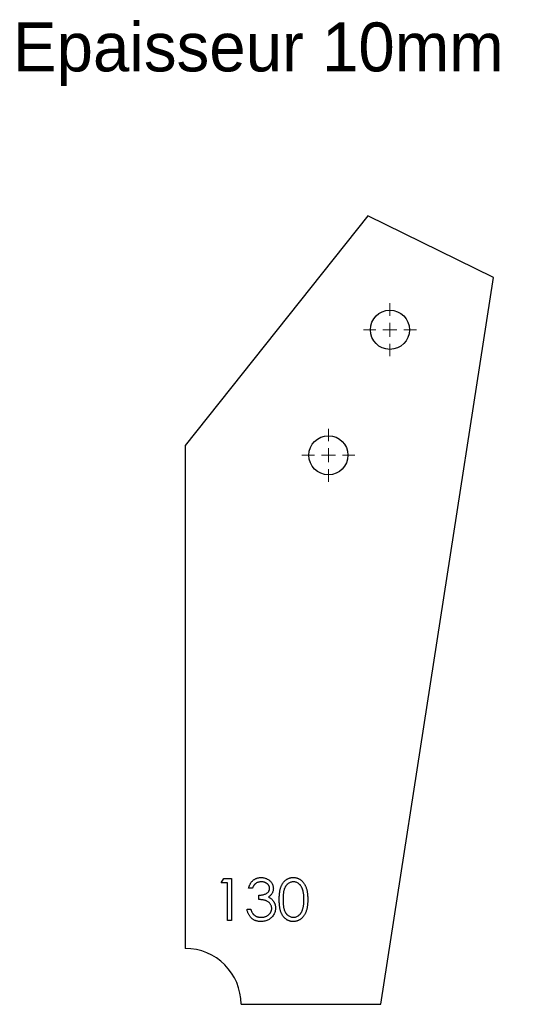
# Model space of a CAD drawing. Header units: millimetres. Extents: x 150 to 329, y 243 to 595.
import ezdxf

# ---------------------------------------------------------------- set-up
doc = ezdxf.new("R2010")
doc.units = ezdxf.units.MM
doc.header["$LTSCALE"] = 2

# ---------------------------------------------------------------- blocks, each defined once
blk = doc.blocks.new('SW_CENTERMARKSYMBOL_0')
at = {"color": 0, "linetype": 'Continuous', "lineweight": 18}
for p, q in [((0, 5), (0, 9.5)), ((0, 0), (-2.5, 0)), ((0, 0), (0, 2.5)), ((0, 0), (0, -2.5)), ((0, 0), (2.5, 0)), ((5, 0), (9.5, 0)), ((-5, 0), (-9.5, 0)), ((0, -5), (0, -9.5))]:
    blk.add_line(p, q, dxfattribs=at)
blk = doc.blocks.new('SW_CENTERMARKSYMBOL_1')
at = {"color": 0, "linetype": 'Continuous', "lineweight": 18}
for p, q in [((0, 5), (0, 9.5)), ((-5, 0), (-9.5, 0)), ((0, 0), (-2.5, 0)), ((0, 0), (0, 2.5)), ((0, 0), (0, -2.5)), ((0, 0), (2.5, 0)), ((5, 0), (9.5, 0)), ((0, -5), (0, -9.5))]:
    blk.add_line(p, q, dxfattribs=at)
blk = doc.blocks.new('SW_CENTERMARKSYMBOL_2')
at = {"color": 0, "linetype": 'Continuous', "lineweight": 18}
for p, q in [((0, 5), (0, 9.5)), ((0, 0), (-2.5, 0)), ((0, 0), (0, 2.5)), ((0, 0), (0, -2.5)), ((0, 0), (2.5, 0)), ((5, 0), (9.5, 0)), ((-5, 0), (-9.5, 0)), ((0, -5), (0, -9.5))]:
    blk.add_line(p, q, dxfattribs=at)
blk = doc.blocks.new('SW_CENTERMARKSYMBOL_3')
at = {"color": 0, "linetype": 'Continuous', "lineweight": 18}
for p, q in [((0, 5), (0, 9.5)), ((-5, 0), (-9.5, 0)), ((0, 0), (-2.5, 0)), ((0, 0), (0, 2.5)), ((0, 0), (0, -2.5)), ((0, 0), (2.5, 0)), ((5, 0), (9.5, 0)), ((0, -5), (0, -9.5))]:
    blk.add_line(p, q, dxfattribs=at)

msp = doc.modelspace()

# ---------------------------------------------------------------- linework, layer by layer
at = {"color": 7, "linetype": 'Continuous', "lineweight": 25}
for p, q in [((274.1, 524.69), (208.72, 442.52)), ((318.99, 502.68), (274.1, 524.69)), ((278.72, 242.52), (318.99, 502.68)), ((208.72, 442.52), (208.72, 262.52)), ((228.72, 242.52), (278.72, 242.52))]:
    msp.add_line(p, q, dxfattribs=at)
at = {"color": 1, "linetype": 'Continuous', "lineweight": 25}
for p, q in [((221.61, 285.98), (222.49, 287.52)), ((223.91, 285.98), (221.61, 285.98)), ((222.49, 287.52), (225.26, 287.52)), ((223.91, 272.52), (223.91, 285.98)), ((225.26, 287.52), (225.26, 272.52)), ((232.76, 284.06), (231.41, 284.06)), ((235.07, 280.02), (235.07, 281.56)), ((230.84, 276.56), (232.18, 276.56)), ((225.26, 272.52), (223.91, 272.52))]:
    msp.add_line(p, q, dxfattribs=at)
at = {"color": 7, "linetype": 'Continuous', "lineweight": 25}
for centre in [(281.96, 483.94), (259.96, 439.04)]:
    msp.add_circle(centre, 7, dxfattribs=at)
msp.add_arc((208.72, 242.52), 20, 0, 90, dxfattribs=at)
at = {"color": 1, "linetype": 'Continuous', "lineweight": 25}
for points, knots in [([(231.41, 284.06), (231.45, 284.21), (231.52, 284.51), (231.67, 284.93), (231.83, 285.33), (232.03, 285.7), (232.24, 286.04), (232.48, 286.36), (232.74, 286.65), (233.03, 286.91), (233.34, 287.15), (233.66, 287.35), (234, 287.52), (234.35, 287.66), (234.71, 287.77), (235.09, 287.85), (235.48, 287.9), (235.74, 287.9), (235.88, 287.91)], [0, 0, 0, 0, 0.072625, 0.141977, 0.208985, 0.273957, 0.336889, 0.398745, 0.460116, 0.520825, 0.580994, 0.640152, 0.698622, 0.757271, 0.816427, 0.876254, 0.937165, 1, 1, 1, 1]), ([(235.9, 286.37), (235.73, 286.36), (235.39, 286.35), (234.91, 286.25), (234.46, 286.09), (234.12, 285.89), (233.87, 285.7), (233.69, 285.53), (233.51, 285.35), (233.35, 285.13), (233.19, 284.9), (233.04, 284.64), (232.89, 284.36), (232.8, 284.16), (232.76, 284.06)], [0, 0, 0, 0, 0.122728, 0.239717, 0.351862, 0.463202, 0.520261, 0.579432, 0.640596, 0.705298, 0.773236, 0.844649, 0.920046, 1, 1, 1, 1]), ([(235.88, 287.91), (236.07, 287.9), (236.46, 287.89), (237.03, 287.78), (237.58, 287.61), (238.1, 287.38), (238.59, 287.09), (239.02, 286.75), (239.39, 286.36), (239.7, 285.93), (239.95, 285.47), (240.13, 284.99), (240.24, 284.5), (240.25, 284.17), (240.26, 284.01)], [0, 0, 0, 0, 0.090254, 0.17854, 0.266093, 0.354631, 0.441886, 0.525747, 0.608114, 0.690197, 0.770821, 0.848326, 0.924012, 1, 1, 1, 1]), ([(238.91, 284.02), (238.91, 284.09), (238.91, 284.25), (238.86, 284.48), (238.8, 284.7), (238.7, 284.91), (238.58, 285.11), (238.43, 285.31), (238.26, 285.5), (238.06, 285.68), (237.84, 285.84), (237.6, 285.98), (237.35, 286.1), (237.09, 286.2), (236.81, 286.27), (236.52, 286.33), (236.21, 286.36), (236, 286.37), (235.9, 286.37)], [0, 0, 0, 0, 0.055265, 0.109948, 0.163898, 0.21807, 0.273285, 0.330884, 0.390478, 0.454119, 0.518941, 0.583379, 0.648575, 0.715078, 0.782538, 0.852347, 0.924941, 1, 1, 1, 1]), ([(242.37, 280.02), (242.38, 280.26), (242.38, 280.72), (242.41, 281.4), (242.46, 282.04), (242.53, 282.64), (242.61, 283.19), (242.73, 283.7), (242.85, 284.17), (243, 284.61), (243.17, 285), (243.35, 285.37), (243.55, 285.72), (243.77, 286.04), (244, 286.33), (244.25, 286.6), (244.52, 286.85), (244.8, 287.07), (245.09, 287.27), (245.39, 287.44), (245.71, 287.58), (246.03, 287.7), (246.36, 287.79), (246.69, 287.86), (247.04, 287.9), (247.27, 287.91), (247.39, 287.91)], [0, 0, 0, 0, 0.068594, 0.133245, 0.19431, 0.251276, 0.30451, 0.354231, 0.400476, 0.443406, 0.48401, 0.523247, 0.561036, 0.597894, 0.633512, 0.6685, 0.702875, 0.737065, 0.770672, 0.803567, 0.836183, 0.868462, 0.900848, 0.933467, 0.966258, 1, 1, 1, 1]), ([(247.43, 286.37), (247.27, 286.36), (246.94, 286.34), (246.45, 286.22), (245.98, 286.01), (245.6, 285.77), (245.32, 285.55), (245.12, 285.35), (244.93, 285.14), (244.75, 284.91), (244.59, 284.66), (244.44, 284.39), (244.31, 284.1), (244.18, 283.79), (244.07, 283.44), (243.97, 283.07), (243.9, 282.65), (243.83, 282.2), (243.78, 281.71), (243.75, 281.18), (243.72, 280.61), (243.72, 280.22), (243.72, 280.02)], [0, 0, 0, 0, 0.060389, 0.120888, 0.182614, 0.247365, 0.281082, 0.314872, 0.349216, 0.384592, 0.421009, 0.45806, 0.496725, 0.537154, 0.580057, 0.627112, 0.678324, 0.733973, 0.793739, 0.857708, 0.926695, 1, 1, 1, 1]), ([(247.39, 287.91), (247.51, 287.91), (247.75, 287.9), (248.1, 287.86), (248.44, 287.8), (248.77, 287.7), (249.1, 287.59), (249.41, 287.43), (249.73, 287.27), (250.02, 287.07), (250.31, 286.85), (250.58, 286.59), (250.84, 286.32), (251.08, 286.01), (251.31, 285.68), (251.51, 285.33), (251.71, 284.95), (251.89, 284.54), (252.05, 284.09), (252.19, 283.62), (252.31, 283.11), (252.4, 282.56), (252.48, 281.97), (252.53, 281.35), (252.56, 280.7), (252.56, 280.25), (252.57, 280.02)], [0, 0, 0, 0, 0.033788, 0.067226, 0.099841, 0.132545, 0.16513, 0.198011, 0.23128, 0.265044, 0.299216, 0.334359, 0.369695, 0.406258, 0.443804, 0.482982, 0.523085, 0.565267, 0.609343, 0.656393, 0.705887, 0.758326, 0.813833, 0.872795, 0.934723, 1, 1, 1, 1]), ([(251.22, 280.02), (251.22, 280.2), (251.22, 280.56), (251.19, 281.07), (251.15, 281.56), (251.1, 282.03), (251.03, 282.47), (250.94, 282.89), (250.84, 283.28), (250.72, 283.64), (250.59, 283.99), (250.44, 284.3), (250.29, 284.6), (250.12, 284.87), (249.94, 285.12), (249.74, 285.34), (249.54, 285.54), (249.25, 285.77), (248.88, 286.01), (248.41, 286.22), (247.93, 286.34), (247.6, 286.36), (247.43, 286.37)], [0, 0, 0, 0, 0.065676, 0.128493, 0.188147, 0.245074, 0.299412, 0.350857, 0.399879, 0.446605, 0.491185, 0.533304, 0.573777, 0.612448, 0.649516, 0.685448, 0.720274, 0.754004, 0.819087, 0.880502, 0.940316, 1, 1, 1, 1]), ([(235.07, 281.56), (235.25, 281.56), (235.62, 281.57), (236.15, 281.64), (236.66, 281.75), (237.13, 281.9), (237.56, 282.09), (237.94, 282.3), (238.25, 282.54), (238.5, 282.81), (238.68, 283.09), (238.82, 283.39), (238.9, 283.7), (238.91, 283.91), (238.91, 284.02)], [0, 0, 0, 0, 0.110151, 0.215684, 0.318037, 0.418137, 0.511656, 0.596672, 0.673801, 0.744527, 0.810701, 0.874075, 0.936704, 1, 1, 1, 1]), ([(240.26, 284.01), (240.25, 283.85), (240.24, 283.54), (240.16, 283.09), (240.02, 282.66), (239.83, 282.26), (239.58, 281.88), (239.28, 281.53), (238.92, 281.21), (238.65, 281.02), (238.51, 280.92)], [0, 0, 0, 0, 0.128068, 0.250608, 0.37063, 0.490072, 0.610375, 0.734313, 0.863217, 1, 1, 1, 1]), ([(239.68, 276.85), (239.68, 276.99), (239.66, 277.27), (239.56, 277.68), (239.4, 278.07), (239.17, 278.45), (238.89, 278.79), (238.56, 279.1), (238.19, 279.36), (237.84, 279.53), (237.53, 279.65), (237.27, 279.73), (236.97, 279.8), (236.65, 279.86), (236.3, 279.92), (235.91, 279.96), (235.5, 280), (235.21, 280.01), (235.07, 280.02)], [0, 0, 0, 0, 0.0669026, 0.1334722, 0.2010152, 0.2716179, 0.3428843, 0.4138334, 0.4855715, 0.5598171, 0.5999153, 0.6436231, 0.6919224, 0.7447128, 0.8015114, 0.8628713, 0.9293354, 1, 1, 1, 1]), ([(238.51, 280.92), (238.67, 280.85), (238.98, 280.69), (239.41, 280.39), (239.81, 280.05), (240.02, 279.78), (240.13, 279.64)], [0, 0, 0, 0, 0.253916, 0.503896, 0.750255, 1, 1, 1, 1]), ([(240.13, 279.64), (240.21, 279.55), (240.35, 279.35), (240.52, 279.03), (240.69, 278.72), (240.81, 278.38), (240.91, 278.05), (240.98, 277.7), (241.02, 277.34), (241.03, 277.1), (241.03, 276.98)], [0, 0, 0, 0, 0.128146, 0.254193, 0.378141, 0.501381, 0.623957, 0.747076, 0.872865, 1, 1, 1, 1]), ([(247.39, 272.14), (247.27, 272.14), (247.04, 272.14), (246.69, 272.18), (246.36, 272.25), (246.03, 272.34), (245.71, 272.46), (245.4, 272.6), (245.1, 272.77), (244.81, 272.96), (244.53, 273.18), (244.26, 273.42), (244.02, 273.7), (243.78, 274), (243.57, 274.32), (243.37, 274.66), (243.18, 275.04), (243.01, 275.44), (242.86, 275.87), (242.73, 276.34), (242.62, 276.85), (242.53, 277.41), (242.46, 278), (242.41, 278.64), (242.38, 279.31), (242.38, 279.78), (242.37, 280.02)], [0, 0, 0, 0, 0.033791, 0.066629, 0.099295, 0.131651, 0.163609, 0.196131, 0.228933, 0.262192, 0.296029, 0.330259, 0.365105, 0.400999, 0.43791, 0.476001, 0.515551, 0.556588, 0.599944, 0.646608, 0.696401, 0.749757, 0.806838, 0.867422, 0.93188, 1, 1, 1, 1]), ([(243.72, 280.02), (243.72, 279.82), (243.72, 279.43), (243.75, 278.87), (243.78, 278.34), (243.83, 277.85), (243.9, 277.4), (243.97, 276.99), (244.07, 276.61), (244.17, 276.27), (244.3, 275.96), (244.43, 275.67), (244.58, 275.4), (244.74, 275.15), (244.92, 274.91), (245.11, 274.7), (245.32, 274.51), (245.6, 274.28), (245.98, 274.04), (246.45, 273.83), (246.94, 273.7), (247.27, 273.68), (247.43, 273.68)], [0, 0, 0, 0, 0.07296, 0.1416, 0.205587, 0.265332, 0.320634, 0.371501, 0.41848, 0.461394, 0.501833, 0.540509, 0.577889, 0.614316, 0.649702, 0.68457, 0.718634, 0.75236, 0.817631, 0.879708, 0.939958, 1, 1, 1, 1]), ([(252.57, 280.02), (252.56, 279.79), (252.56, 279.34), (252.53, 278.69), (252.47, 278.07), (252.41, 277.49), (252.31, 276.94), (252.2, 276.43), (252.06, 275.96), (251.9, 275.52), (251.72, 275.11), (251.53, 274.73), (251.32, 274.38), (251.1, 274.05), (250.85, 273.74), (250.6, 273.47), (250.32, 273.21), (250.03, 272.99), (249.74, 272.79), (249.42, 272.62), (249.11, 272.47), (248.78, 272.35), (248.44, 272.25), (248.1, 272.19), (247.75, 272.14), (247.51, 272.14), (247.39, 272.14)], [0, 0, 0, 0, 0.0650596, 0.1270498, 0.1855061, 0.2407519, 0.2929641, 0.342446, 0.3889182, 0.4326755, 0.4745259, 0.5146699, 0.553643, 0.5914614, 0.6278389, 0.663419, 0.6985977, 0.7332029, 0.7673953, 0.8008348, 0.8340066, 0.8669882, 0.8997254, 0.9327057, 0.9661778, 1, 1, 1, 1]), ([(250.65, 276.25), (250.7, 276.39), (250.79, 276.66), (250.91, 277.08), (251, 277.52), (251.09, 277.98), (251.14, 278.46), (251.19, 278.97), (251.22, 279.49), (251.22, 279.84), (251.22, 280.02)], [0, 0, 0, 0, 0.110588, 0.224542, 0.342503, 0.464324, 0.590756, 0.722227, 0.858843, 1, 1, 1, 1]), ([(235.84, 272.14), (235.68, 272.14), (235.36, 272.15), (234.9, 272.2), (234.46, 272.29), (234.03, 272.41), (233.63, 272.57), (233.25, 272.76), (232.89, 272.99), (232.55, 273.26), (232.23, 273.55), (231.95, 273.89), (231.69, 274.25), (231.46, 274.65), (231.26, 275.08), (231.09, 275.54), (230.94, 276.04), (230.87, 276.38), (230.84, 276.56)], [0, 0, 0, 0, 0.065538, 0.128956, 0.190367, 0.249965, 0.308569, 0.366415, 0.424556, 0.483181, 0.542251, 0.601744, 0.662508, 0.7245, 0.789139, 0.856354, 0.926299, 1, 1, 1, 1]), ([(232.18, 276.56), (232.22, 276.45), (232.29, 276.22), (232.4, 275.9), (232.53, 275.6), (232.68, 275.33), (232.83, 275.08), (232.99, 274.86), (233.16, 274.66), (233.29, 274.54), (233.36, 274.49)], [0, 0, 0, 0, 0.14977, 0.291316, 0.425966, 0.55216, 0.671527, 0.786122, 0.895325, 1, 1, 1, 1]), ([(241.03, 276.98), (241.02, 276.77), (241.01, 276.35), (240.87, 275.73), (240.66, 275.13), (240.36, 274.55), (239.99, 274), (239.55, 273.52), (239.04, 273.1), (238.48, 272.75), (237.88, 272.48), (237.23, 272.28), (236.54, 272.16), (236.08, 272.15), (235.84, 272.14)], [0, 0, 0, 0, 0.079635, 0.158895, 0.23958, 0.322382, 0.405793, 0.487884, 0.569711, 0.653048, 0.737434, 0.822573, 0.909763, 1, 1, 1, 1]), ([(235.86, 273.68), (236, 273.68), (236.28, 273.68), (236.68, 273.73), (237.06, 273.8), (237.42, 273.91), (237.76, 274.04), (238.07, 274.21), (238.37, 274.4), (238.64, 274.62), (238.88, 274.86), (239.09, 275.12), (239.28, 275.38), (239.42, 275.65), (239.54, 275.94), (239.62, 276.23), (239.68, 276.54), (239.68, 276.75), (239.68, 276.85)], [0, 0, 0, 0, 0.076062, 0.148732, 0.218375, 0.285723, 0.351058, 0.414935, 0.478486, 0.542169, 0.60475, 0.664119, 0.7215, 0.777616, 0.832666, 0.887858, 0.943468, 1, 1, 1, 1]), ([(247.43, 273.68), (247.6, 273.68), (247.93, 273.7), (248.42, 273.82), (248.89, 274.03), (249.26, 274.26), (249.54, 274.49), (249.74, 274.68), (249.92, 274.89), (250.1, 275.12), (250.26, 275.38), (250.41, 275.65), (250.54, 275.94), (250.61, 276.15), (250.65, 276.25)], [0, 0, 0, 0, 0.112802, 0.225203, 0.339663, 0.459731, 0.521784, 0.583969, 0.64821, 0.71391, 0.781027, 0.851466, 0.924059, 1, 1, 1, 1]), ([(233.36, 274.49), (233.44, 274.42), (233.61, 274.29), (233.88, 274.13), (234.17, 273.99), (234.48, 273.87), (234.8, 273.79), (235.14, 273.72), (235.5, 273.68), (235.74, 273.68), (235.86, 273.68)], [0, 0, 0, 0, 0.11826, 0.236156, 0.35563, 0.476249, 0.600164, 0.728633, 0.861326, 1, 1, 1, 1])]:
    msp.add_open_spline(points, degree=3, knots=knots, dxfattribs=at)

# ---------------------------------------------------------------- block references
at = {"color": 7, "linetype": 'Continuous', "lineweight": 18}
for name, p in [('SW_CENTERMARKSYMBOL_1', (281.96, 483.94)), ('SW_CENTERMARKSYMBOL_0', (259.96, 439.04))]:
    msp.add_blockref(name, p, dxfattribs=at)
at = {"color": 8, "linetype": 'Continuous'}
for name, p in [('SW_CENTERMARKSYMBOL_3', (281.96, 483.94)), ('SW_CENTERMARKSYMBOL_2', (259.96, 439.04))]:
    msp.add_blockref(name, p, dxfattribs=at)

# ---------------------------------------------------------------- texts
at = {"insert": (147.1, 593.92), "char_height": 17.5, "attachment_point": 1}
msp.add_mtext_dynamic_manual_height_columns('Epaisseur 10mm', width=326.1114, gutter_width=87.5, heights=[0], dxfattribs=at)

doc.saveas('drawing.dxf')
